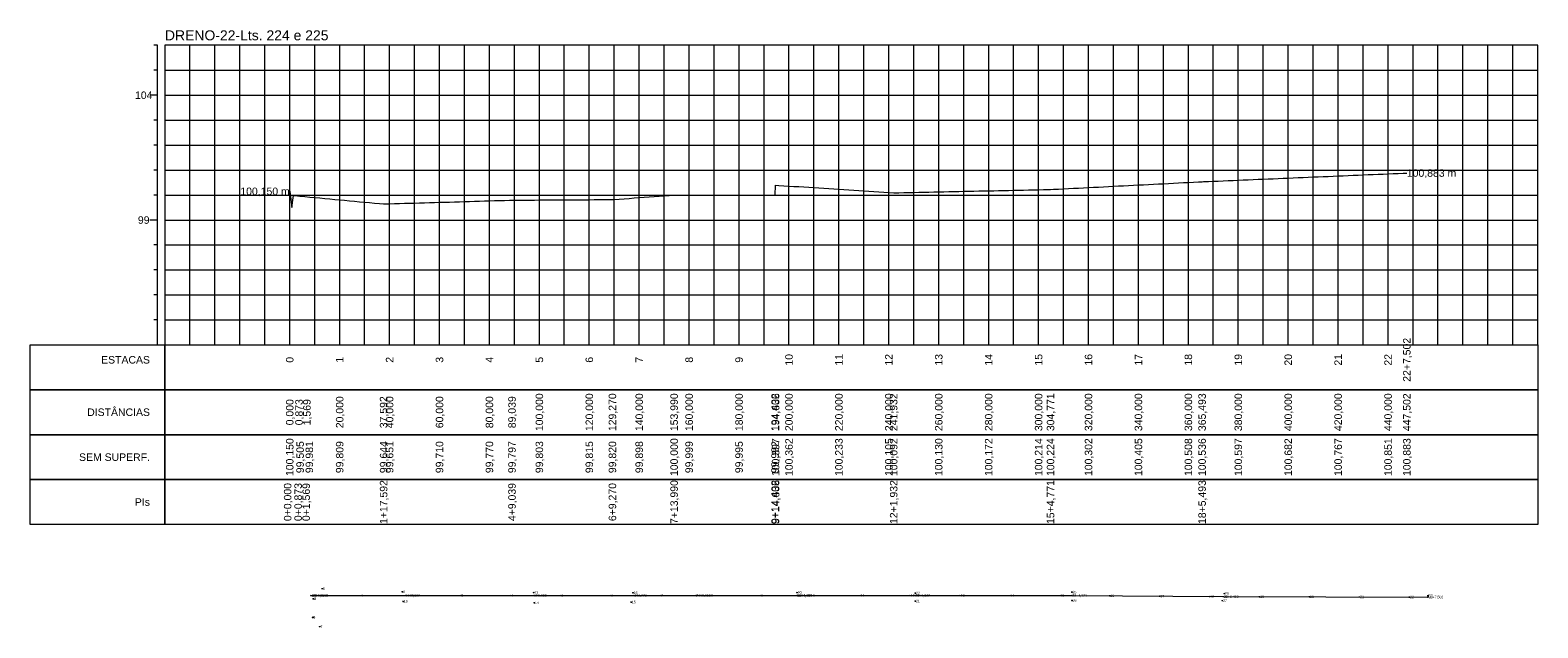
# Model space of a CAD drawing. Header units: inches. Extents: x 4733 to 5337, y 9987 to 10227.
import ezdxf
from ezdxf.enums import TextEntityAlignment as Align

# ---------------------------------------------------------------- set-up
doc = ezdxf.new("R2010")
doc.units = ezdxf.units.IN
doc.header["$MEASUREMENT"] = 0
doc.header["$PDMODE"] = 34
doc.header["$PDSIZE"] = 0.2
doc.layers.get('0').update_dxf_attribs({"lineweight": 0})
doc.styles.add('$PF_GREIDE', font='arial.ttf')
doc.styles.add('$VIAS_TEXTOS_PERFIL0', font='arial.ttf')
doc.styles.get("Standard").update_dxf_attribs({"font": 'arial.ttf'})

msp = doc.modelspace()

# ---------------------------------------------------------------- linework, layer by layer
at = {"color": 30}
for p, q in [((4784.47, 10220.44), (4782.97, 10220.44)), ((4797.47, 10100.44), (4797.47, 10220.44)), ((4807.47, 10100.44), (4807.47, 10220.44)), ((4817.47, 10100.44), (4817.47, 10220.44)), ((4827.47, 10100.44), (4827.47, 10220.44)), ((4847.47, 10100.44), (4847.47, 10220.44)), ((4857.47, 10100.44), (4857.47, 10220.44)), ((4867.47, 10100.44), (4867.47, 10220.44)), ((4877.47, 10100.44), (4877.47, 10220.44)), ((4897.47, 10100.44), (4897.47, 10220.44)), ((4907.47, 10100.44), (4907.47, 10220.44)), ((4917.47, 10100.44), (4917.47, 10220.44)), ((4927.47, 10100.44), (4927.47, 10220.44)), ((4947.47, 10100.44), (4947.47, 10220.44)), ((4957.47, 10100.44), (4957.47, 10220.44)), ((4967.47, 10100.44), (4967.47, 10220.44)), ((4977.47, 10100.44), (4977.47, 10220.44)), ((4997.47, 10100.44), (4997.47, 10220.44)), ((5007.47, 10100.44), (5007.47, 10220.44)), ((5017.47, 10100.44), (5017.47, 10220.44)), ((5027.47, 10100.44), (5027.47, 10220.44)), ((5047.47, 10100.44), (5047.47, 10220.44)), ((5057.47, 10100.44), (5057.47, 10220.44)), ((5067.47, 10100.44), (5067.47, 10220.44)), ((5077.47, 10100.44), (5077.47, 10220.44)), ((5097.47, 10100.44), (5097.47, 10220.44)), ((5107.47, 10100.44), (5107.47, 10220.44)), ((5117.47, 10100.44), (5117.47, 10220.44)), ((5127.47, 10100.44), (5127.47, 10220.44)), ((5147.47, 10100.44), (5147.47, 10220.44)), ((5157.47, 10100.44), (5157.47, 10220.44)), ((5167.47, 10100.44), (5167.47, 10220.44)), ((5177.47, 10100.44), (5177.47, 10220.44)), ((5197.47, 10100.44), (5197.47, 10220.44)), ((5207.47, 10100.44), (5207.47, 10220.44)), ((5217.47, 10100.44), (5217.47, 10220.44)), ((5227.47, 10100.44), (5227.47, 10220.44)), ((5247.47, 10100.44), (5247.47, 10220.44)), ((5257.47, 10100.44), (5257.47, 10220.44)), ((5267.47, 10100.44), (5267.47, 10220.44)), ((5277.47, 10100.44), (5277.47, 10220.44)), ((5297.47, 10100.44), (5297.47, 10220.44)), ((5307.47, 10100.44), (5307.47, 10220.44)), ((5317.47, 10100.44), (5317.47, 10220.44)), ((5327.47, 10100.44), (5327.47, 10220.44)), ((4784.47, 10210.44), (4782.97, 10210.44)), ((4787.47, 10210.44), (5337.47, 10210.44)), ((4784.47, 10190.44), (4782.97, 10190.44)), ((4787.47, 10190.44), (5337.47, 10190.44)), ((4784.47, 10180.44), (4782.97, 10180.44)), ((4787.47, 10180.44), (5337.47, 10180.44)), ((4784.47, 10170.44), (4782.97, 10170.44)), ((4787.47, 10170.44), (5337.47, 10170.44)), ((4784.47, 10160.44), (4782.97, 10160.44)), ((4787.47, 10160.44), (5337.47, 10160.44)), ((4784.47, 10140.44), (4782.97, 10140.44)), ((4787.47, 10140.44), (5337.47, 10140.44)), ((4784.47, 10130.44), (4782.97, 10130.44)), ((4787.47, 10130.44), (5337.47, 10130.44)), ((4784.47, 10120.44), (4782.97, 10120.44)), ((4787.47, 10120.44), (5337.47, 10120.44)), ((4784.47, 10110.44), (4782.97, 10110.44)), ((4787.47, 10110.44), (5337.47, 10110.44))]:
    msp.add_line(p, q, dxfattribs=at)
at = {"color": 36}
for p, q in [((4784.47, 10100.44), (4784.47, 10220.44)), ((4837.47, 10100.44), (4837.47, 10220.44)), ((4887.47, 10100.44), (4887.47, 10220.44)), ((4937.47, 10100.44), (4937.47, 10220.44)), ((4987.47, 10100.44), (4987.47, 10220.44)), ((5037.47, 10100.44), (5037.47, 10220.44)), ((5087.47, 10100.44), (5087.47, 10220.44)), ((5137.47, 10100.44), (5137.47, 10220.44)), ((5187.47, 10100.44), (5187.47, 10220.44)), ((5237.47, 10100.44), (5237.47, 10220.44)), ((5287.47, 10100.44), (5287.47, 10220.44)), ((4784.47, 10200.44), (4781.47, 10200.44)), ((4787.47, 10200.44), (5337.47, 10200.44)), ((4784.47, 10150.44), (4781.47, 10150.44)), ((4787.47, 10150.44), (5337.47, 10150.44))]:
    msp.add_line(p, q, dxfattribs=at)
at = {"color": 36, "linetype": 'Continuous'}
for points in [[(4787.47, 10100.44), (5337.47, 10100.44), (5337.47, 10220.44), (4787.47, 10220.44)], [(4733.47, 10100.44), (4787.47, 10100.44), (4787.47, 10082.44), (4733.47, 10082.44)], [(4787.47, 10100.44), (5337.47, 10100.44), (5337.47, 10082.44), (4787.47, 10082.44)], [(4733.47, 10082.44), (4787.47, 10082.44), (4787.47, 10064.44), (4733.47, 10064.44)], [(4787.47, 10082.44), (5337.47, 10082.44), (5337.47, 10064.44), (4787.47, 10064.44)], [(4733.47, 10064.44), (4787.47, 10064.44), (4787.47, 10046.44), (4733.47, 10046.44)], [(4787.47, 10064.44), (5337.47, 10064.44), (5337.47, 10046.44), (4787.47, 10046.44)], [(4733.47, 10046.44), (4787.47, 10046.44), (4787.47, 10028.44), (4733.47, 10028.44)], [(4787.47, 10046.44), (5337.47, 10046.44), (5337.47, 10028.44), (4787.47, 10028.44)]]:
    msp.add_lwpolyline(points, close=True, dxfattribs=at)
at = {"color": 5, "linetype": 'Continuous'}
msp.add_lwpolyline([(4837.47, 10161.94), (4838.35, 10155.49), (4839.04, 10160.26), (4839.47, 10160.22), (4841.47, 10160.03), (4843.47, 10159.84), (4845.47, 10159.65), (4847.47, 10159.46), (4849.47, 10159.28), (4851.47, 10159.09), (4853.47, 10158.9), (4855.47, 10158.71), (4857.47, 10158.53), (4859.47, 10158.34), (4861.47, 10158.15), (4863.47, 10157.96), (4865.47, 10157.78), (4867.47, 10157.59), (4869.47, 10157.4), (4871.47, 10157.21), (4873.47, 10157.03), (4875.07, 10156.88), (4875.47, 10156.89), (4877.47, 10156.95), (4879.47, 10157.01), (4881.47, 10157.07), (4883.47, 10157.13), (4885.47, 10157.19), (4887.47, 10157.25), (4889.47, 10157.31), (4891.47, 10157.36), (4893.47, 10157.42), (4895.47, 10157.48), (4897.47, 10157.54), (4899.47, 10157.6), (4901.47, 10157.66), (4903.47, 10157.72), (4905.47, 10157.78), (4907.47, 10157.84), (4909.47, 10157.9), (4911.47, 10157.96), (4913.47, 10158.02), (4915.47, 10158.08), (4917.47, 10158.14), (4919.47, 10158.2), (4921.47, 10158.26), (4923.47, 10158.32), (4925.47, 10158.38), (4926.51, 10158.41), (4927.47, 10158.41), (4929.47, 10158.42), (4931.47, 10158.44), (4933.47, 10158.45), (4935.47, 10158.46), (4937.47, 10158.47), (4939.47, 10158.48), (4941.47, 10158.49), (4943.47, 10158.51), (4945.47, 10158.52), (4947.47, 10158.53), (4949.47, 10158.54), (4951.47, 10158.55), (4953.47, 10158.56), (4955.47, 10158.58), (4957.47, 10158.59), (4959.47, 10158.6), (4961.47, 10158.61), (4963.47, 10158.62), (4965.47, 10158.63), (4966.74, 10158.64), (4967.47, 10158.69), (4969.47, 10158.84), (4971.47, 10158.99), (4973.47, 10159.13), (4975.47, 10159.28), (4977.47, 10159.42), (4979.47, 10159.57), (4981.47, 10159.71), (4983.47, 10159.86), (4985.47, 10160), (4987.47, 10160.15), (4989.47, 10160.3), (4991.46, 10160.44), (4991.47, 10160.44), (4993.47, 10160.44), (4995.47, 10160.43), (4997.47, 10160.43), (4999.47, 10160.42), (5001.47, 10160.42), (5003.47, 10160.42), (5005.47, 10160.41), (5007.47, 10160.41), (5009.47, 10160.4), (5011.47, 10160.4), (5013.47, 10160.4), (5015.47, 10160.39), (5017.47, 10160.39), (5019.47, 10160.38), (5021.47, 10160.38), (5023.47, 10160.38), (5025.47, 10160.37), (5027.47, 10160.37), (5029.47, 10160.36), (5031.47, 10160.36), (5031.88, 10160.36), (5032.11, 10164.41), (5033.47, 10164.32), (5035.47, 10164.19), (5037.47, 10164.06), (5039.47, 10163.93), (5041.47, 10163.81), (5043.47, 10163.68), (5045.47, 10163.55), (5047.47, 10163.42), (5049.47, 10163.29), (5051.47, 10163.16), (5053.47, 10163.03), (5055.47, 10162.9), (5057.47, 10162.77), (5059.47, 10162.65), (5061.47, 10162.52), (5063.47, 10162.39), (5065.47, 10162.26), (5067.47, 10162.13), (5069.47, 10162), (5071.47, 10161.87), (5073.47, 10161.74), (5075.47, 10161.61), (5077.47, 10161.49), (5079.41, 10161.36), (5079.47, 10161.36), (5081.47, 10161.4), (5083.47, 10161.45), (5085.47, 10161.49), (5087.47, 10161.53), (5089.47, 10161.57), (5091.47, 10161.61), (5093.47, 10161.66), (5095.47, 10161.7), (5097.47, 10161.74), (5099.47, 10161.78), (5101.47, 10161.82), (5103.47, 10161.87), (5105.47, 10161.91), (5107.47, 10161.95), (5109.47, 10161.99), (5111.47, 10162.03), (5113.47, 10162.08), (5115.47, 10162.12), (5117.47, 10162.16), (5119.47, 10162.2), (5121.47, 10162.24), (5123.47, 10162.29), (5125.47, 10162.33), (5127.47, 10162.37), (5129.47, 10162.41), (5131.47, 10162.45), (5133.47, 10162.5), (5135.47, 10162.54), (5137.47, 10162.58), (5139.47, 10162.62), (5141.47, 10162.66), (5142.25, 10162.68), (5143.47, 10162.74), (5145.47, 10162.85), (5147.47, 10162.95), (5149.47, 10163.05), (5151.47, 10163.15), (5153.47, 10163.26), (5155.47, 10163.36), (5157.47, 10163.46), (5159.47, 10163.56), (5161.47, 10163.67), (5163.47, 10163.77), (5165.47, 10163.87), (5167.47, 10163.98), (5169.47, 10164.08), (5171.47, 10164.18), (5173.47, 10164.28), (5175.47, 10164.39), (5177.47, 10164.49), (5179.47, 10164.59), (5181.47, 10164.69), (5183.47, 10164.8), (5185.47, 10164.9), (5187.47, 10165), (5189.47, 10165.11), (5191.47, 10165.21), (5193.47, 10165.31), (5195.47, 10165.41), (5197.47, 10165.52), (5199.47, 10165.62), (5201.47, 10165.72), (5202.97, 10165.8), (5203.47, 10165.82), (5205.47, 10165.9), (5207.47, 10165.99), (5209.47, 10166.07), (5211.47, 10166.16), (5213.47, 10166.24), (5215.47, 10166.33), (5217.47, 10166.41), (5219.47, 10166.5), (5221.47, 10166.58), (5223.47, 10166.67), (5225.47, 10166.75), (5227.47, 10166.84), (5229.47, 10166.92), (5231.47, 10167.01), (5233.47, 10167.09), (5235.47, 10167.18), (5237.47, 10167.26), (5239.47, 10167.35), (5241.47, 10167.43), (5243.47, 10167.51), (5245.47, 10167.6), (5247.47, 10167.68), (5249.47, 10167.77), (5251.47, 10167.85), (5253.47, 10167.94), (5255.47, 10168.02), (5257.47, 10168.11), (5259.47, 10168.19), (5261.47, 10168.28), (5263.47, 10168.36), (5265.47, 10168.45), (5267.47, 10168.53), (5269.47, 10168.62), (5271.47, 10168.7), (5273.47, 10168.79), (5275.47, 10168.87), (5277.47, 10168.96), (5279.47, 10169.04), (5281.47, 10169.12), (5283.47, 10169.21), (5284.98, 10169.27)], dxfattribs=at)
msp.add_lwpolyline([(4846.01, 10000), (4846.88, 10000), (4847.58, 10000), (4883.6, 10000), (4935.05, 10000), (4975.28, 10000), (5000, 10000), (5040.41, 10000), (5040.65, 10000), (5087.94, 10000), (5150.78, 10000), (5211.5, 9999.55), (5293.51, 9999.38)])
at = {"lineweight": 0}
for p in [(4850.47, 10002.77), (4846.01, 10000), (4846.01, 10000), (4846.88, 10000), (4846.88, 10000), (4846.93, 9998.62), (4846.96, 9998.73), (4847.58, 10000), (4847.58, 10000), (4866.01, 10000), (4882.58, 10001.49), (4882.93, 9997.67), (4883.6, 10000), (4883.6, 10000), (4886.01, 10000), (4906.01, 10000), (4926.01, 10000), (4935.05, 10000), (4935.05, 10000), (4935.22, 10001.18), (4935.47, 9997.1), (4946.01, 10000), (4966.01, 10000), (4974.29, 9997.4), (4975.01, 10001.13), (4975.28, 10000), (4975.28, 10000), (4986.01, 10000), (5000, 10000), (5000, 10000), (5006.01, 10000), (5026.01, 10000), (5040.41, 10000), (5040.41, 10000), (5040.65, 10000), (5040.65, 10000), (5040.73, 10001.2), (5046.01, 10000), (5066.01, 10000), (5086.01, 10000), (5087.94, 10000), (5087.94, 10000), (5088.1, 9997.8), (5088.12, 10000.98), (5106.01, 10000), (5126.01, 10000), (5146.01, 10000), (5150.78, 10000), (5150.78, 10000), (5150.82, 10001.37), (5150.86, 9998.03), (5166.01, 9999.89), (5186.01, 9999.74), (5206.01, 9999.59), (5211.13, 9997.95), (5211.5, 9999.55), (5211.5, 9999.55), (5211.9, 10000.79), (5226.01, 9999.52), (5246.01, 9999.48), (5266.01, 9999.44), (5286.01, 9999.39), (5293.42, 10000), (5293.51, 9999.38), (5293.51, 9999.38), (4846.68, 9991.31), (4846.71, 9991.22), (4849.52, 9987.55)]:
    msp.add_point(p, dxfattribs=at)

# ---------------------------------------------------------------- texts
at = {"color": 7, "linetype": 'Continuous', "style": '$VIAS_TEXTOS_PERFIL0'}
msp.add_text('DRENO-22-Lts. 224 e 225', height=4, dxfattribs=at).set_placement((4787.47, 10222.44))
at = {"color": 36, "linetype": 'Continuous', "style": '$PF_GREIDE'}
for s, p in [('104', (4778.97, 10200.44)), ('99', (4778.97, 10150.44))]:
    msp.add_text(s, height=3, dxfattribs=at).set_placement(p, align=Align.MIDDLE_CENTER)
at = {"color": 7, "linetype": 'Continuous', "style": '$PF_GREIDE'}
msp.add_text('100,883 m', height=3, dxfattribs=at).set_placement((5284.98, 10169.27), align=Align.MIDDLE_LEFT)
for s, p in [('100,150 m', (4837.47, 10161.94)), ('ESTACAS', (4781.47, 10094.44)), ('DISTÂNCIAS', (4781.47, 10073.44)), ('SEM SUPERF.', (4781.47, 10055.44)), ('PIs', (4781.47, 10037.44))]:
    msp.add_text(s, height=3, dxfattribs=at).set_placement(p, align=Align.MIDDLE_RIGHT)
for s, p in [('22+7,502', (5284.98, 10094.44)), ('0', (4837.47, 10094.44)), ('1', (4857.47, 10094.44)), ('2', (4877.47, 10094.44)), ('3', (4897.47, 10094.44)), ('4', (4917.47, 10094.44)), ('5', (4937.47, 10094.44)), ('6', (4957.47, 10094.44)), ('7', (4977.47, 10094.44)), ('8', (4997.47, 10094.44)), ('9', (5017.47, 10094.44)), ('10', (5037.47, 10094.44)), ('11', (5057.47, 10094.44)), ('12', (5077.47, 10094.44)), ('13', (5097.47, 10094.44)), ('14', (5117.47, 10094.44)), ('15', (5137.47, 10094.44)), ('16', (5157.47, 10094.44)), ('17', (5177.47, 10094.44)), ('18', (5197.47, 10094.44)), ('19', (5217.47, 10094.44)), ('20', (5237.47, 10094.44)), ('21', (5257.47, 10094.44)), ('22', (5277.47, 10094.44)), ('0,000', (4837.47, 10073.44)), ('0,873', (4841.18, 10073.44)), ('1,569', (4844.34, 10073.44)), ('20,000', (4857.47, 10073.44)), ('37,592', (4875.07, 10073.44)), ('40,000', (4877.47, 10073.44)), ('60,000', (4897.47, 10073.44)), ('80,000', (4917.47, 10073.44)), ('89,039', (4926.51, 10073.44)), ('100,000', (4937.47, 10073.44)), ('120,000', (4957.47, 10073.44)), ('129,270', (4966.74, 10073.44)), ('140,000', (4977.47, 10073.44)), ('153,990', (4991.46, 10073.44)), ('160,000', (4997.47, 10073.44)), ('180,000', (5017.47, 10073.44)), ('194,402', (5031.88, 10073.44)), ('194,636', (5032.11, 10073.44)), ('200,000', (5037.47, 10073.44)), ('220,000', (5057.47, 10073.44)), ('240,000', (5077.47, 10073.44)), ('241,932', (5079.41, 10073.44)), ('260,000', (5097.47, 10073.44)), ('280,000', (5117.47, 10073.44)), ('300,000', (5137.47, 10073.44)), ('304,771', (5142.25, 10073.44)), ('320,000', (5157.47, 10073.44)), ('340,000', (5177.47, 10073.44)), ('360,000', (5197.47, 10073.44)), ('365,493', (5202.97, 10073.44)), ('380,000', (5217.47, 10073.44)), ('400,000', (5237.47, 10073.44)), ('420,000', (5257.47, 10073.44)), ('440,000', (5277.47, 10073.44)), ('447,502', (5284.98, 10073.44)), ('100,214', (5137.47, 10055.44)), ('100,224', (5142.25, 10055.44)), ('100,536', (5202.97, 10055.44)), ('100,150', (4837.47, 10055.44)), ('99,505', (4841.63, 10055.44)), ('99,981', (4845.31, 10055.44)), ('99,809', (4857.47, 10055.44)), ('99,644', (4875.07, 10055.44)), ('99,651', (4877.47, 10055.44)), ('99,710', (4897.47, 10055.44)), ('99,770', (4917.47, 10055.44)), ('99,797', (4926.51, 10055.44)), ('99,803', (4937.47, 10055.44)), ('99,815', (4957.47, 10055.44)), ('99,820', (4966.74, 10055.44)), ('99,898', (4977.47, 10055.44)), ('100,000', (4991.46, 10055.44)), ('99,999', (4997.47, 10055.44)), ('99,995', (5017.47, 10055.44)), ('99,992', (5031.88, 10055.44)), ('100,397', (5032.11, 10055.44)), ('100,362', (5037.47, 10055.44)), ('100,233', (5057.47, 10055.44)), ('100,105', (5077.47, 10055.44)), ('100,092', (5079.41, 10055.44)), ('100,130', (5097.47, 10055.44)), ('100,172', (5117.47, 10055.44)), ('100,302', (5157.47, 10055.44)), ('100,405', (5177.47, 10055.44)), ('100,508', (5197.47, 10055.44)), ('100,597', (5217.47, 10055.44)), ('100,682', (5237.47, 10055.44)), ('100,767', (5257.47, 10055.44)), ('100,851', (5277.47, 10055.44)), ('100,883', (5284.98, 10055.44)), ('0+0,000', (4836.63, 10037.44)), ('0+0,873', (4840.83, 10037.44)), ('0+1,569', (4844.04, 10037.44)), ('1+17,592', (4875.07, 10037.44)), ('4+9,039', (4926.51, 10037.44)), ('6+9,270', (4966.74, 10037.44)), ('7+13,990', (4991.46, 10037.44)), ('9+14,402', (5031.88, 10037.44)), ('9+14,636', (5032.11, 10037.44)), ('12+1,932', (5079.41, 10037.44)), ('15+4,771', (5142.25, 10037.44)), ('18+5,493', (5202.97, 10037.44))]:
    msp.add_text(s, height=3, rotation=90, dxfattribs=at).set_placement(p, align=Align.MIDDLE_CENTER)
at = {"lineweight": 0}
for s, p in [('8', (4850.71, 10002.77)), ('0', (4846.25, 10000)), ('E0', (4846.25, 10000)), ('0+0,873', (4847.12, 10000)), ('4', (4847.17, 9998.62)), ('1', (4847.12, 10000)), ('3', (4847.2, 9998.73)), ('2', (4847.82, 10000)), ('0+1,569', (4847.82, 10000)), ('1', (4866.25, 10000)), ('9', (4882.82, 10001.49)), ('10', (4883.17, 9997.67)), ('1+17,592', (4883.84, 10000)), ('11', (4883.84, 10000)), ('2', (4886.25, 10000)), ('3', (4906.25, 10000)), ('4', (4926.25, 10000)), ('4+9,039', (4935.29, 10000)), ('12', (4935.29, 10000)), ('13', (4935.46, 10001.18)), ('14', (4935.71, 9997.1)), ('5', (4946.25, 10000)), ('6', (4966.25, 10000)), ('15', (4974.53, 9997.4)), ('16', (4975.25, 10001.13)), ('6+9,270', (4975.52, 10000)), ('17', (4975.52, 10000)), ('7', (4986.25, 10000)), ('7+13,990', (5000.24, 10000)), ('P1', (5000.24, 10000)), ('8', (5006.25, 10000)), ('9', (5026.25, 10000)), ('9+14,402', (5040.65, 10000)), ('18', (5040.65, 10000)), ('9+14,636', (5040.89, 10000)), ('19', (5040.89, 10000)), ('20', (5040.97, 10001.2)), ('10', (5046.25, 10000)), ('11', (5066.25, 10000)), ('12', (5086.25, 10000)), ('23', (5088.18, 10000)), ('12+1,932', (5088.18, 10000)), ('21', (5088.34, 9997.8)), ('22', (5088.36, 10000.98)), ('13', (5106.25, 10000)), ('14', (5126.25, 10000)), ('15', (5146.25, 10000)), ('24', (5151.02, 10000)), ('25', (5151.06, 10001.37)), ('15+4,771', (5151.02, 10000)), ('26', (5151.1, 9998.03)), ('16', (5166.25, 9999.89)), ('17', (5186.25, 9999.74)), ('18', (5206.25, 9999.59)), ('27', (5211.37, 9997.95)), ('29', (5211.74, 9999.55)), ('18+5,493', (5211.74, 9999.55)), ('28', (5212.14, 10000.79)), ('19', (5226.25, 9999.52)), ('20', (5246.25, 9999.48)), ('21', (5266.25, 9999.44)), ('22', (5286.25, 9999.39)), ('30', (5293.75, 9999.38)), ('P2', (5293.66, 10000)), ('22+7,502', (5293.75, 9999.38)), ('5', (4846.92, 9991.31)), ('6', (4846.95, 9991.22)), ('7', (4849.76, 9987.55))]:
    msp.add_text(s, height=1, dxfattribs=at).set_placement(p, align=Align.MIDDLE_LEFT)

doc.saveas('drawing.dxf')
